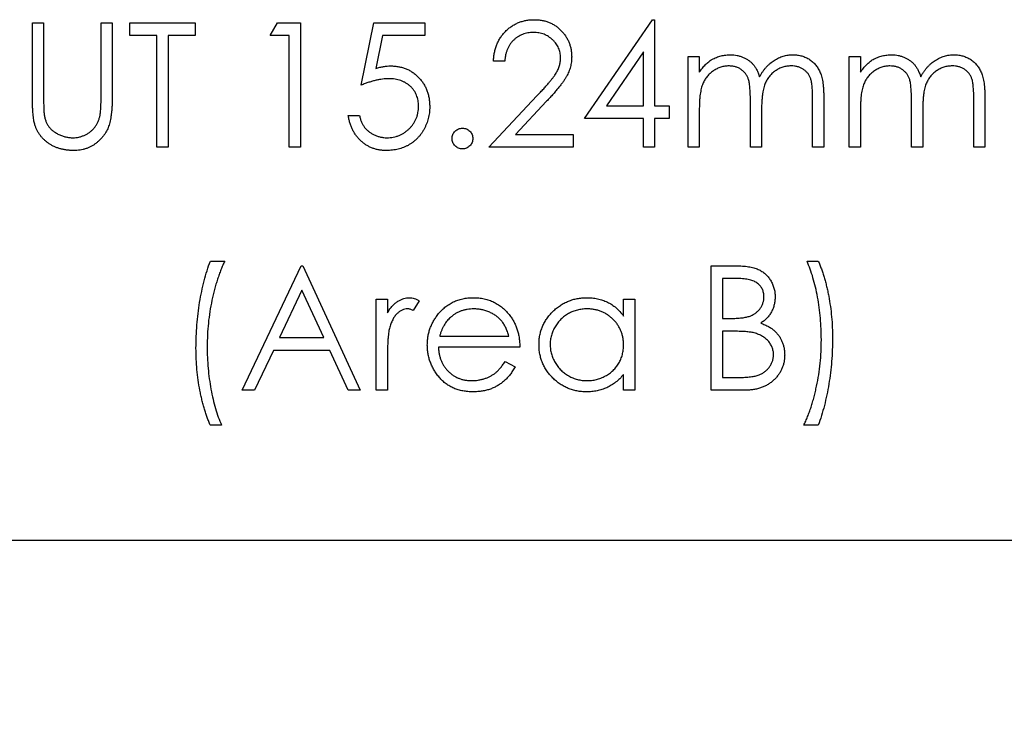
# Model space of a CAD drawing. Header units: millimetres. Extents: x 0 to 1725, y 0 to 1361.
# Tile 23 of 39: x 856 to 884, y 1155 to 1175. Entities that reach past the tile are written whole.
import ezdxf

# ---------------------------------------------------------------- set-up
doc = ezdxf.new("R2010")
doc.units = ezdxf.units.MM
doc.linetypes.add('SLD-Solid', pattern=[0])
doc.layers.add('SLD-0', color=179, linetype='SLD-Solid')
doc.styles.add('SLDTEXTSTYLE0', font='ARIAL.TTF', dxfattribs={"width": 0.948})
doc.dimstyles.new('SLDDIMSTYLE2', dxfattribs={"dimtxt": 7.408333, "dimasz": 2.116667, "dimexe": 0, "dimexo": 0.0625, "dimgap": 1.852083, "dimtad": 0, "dimtih": 1, "dimtoh": 1, "dimrnd": 1e-09, "dimzin": 4, "dimdsep": 46, "dimtxsty": 'SLDTEXTSTYLE0', "dimblk1": 'NONE', "dimblk2": 'NONE', "dimsah": 1, "dimcen": 0.09, "dimsd2": 1, "dimadec": 0, "dimazin": 1, "dimtfac": 1, "dimtdec": 0, "dimtofl": 0, "dimtmove": 0, "dimatfit": 3, "dimldrblk": 'NONE', "dimfxl": 1, "dimfrac": 2, "dimtolj": 1, "dimtzin": 12, "dimarcsym": 0})

# ---------------------------------------------------------------- blocks, each defined once
blk = doc.blocks.new('_D_31')
at = {"layer": 'SLD-0', "color": 7}
for p, q in [((1032.962, 1164.867), (1032.962, 1155.485)), ((1032.962, 1164.867), (1034.608, 1164.867)), ((1071.92, 1164.867), (1070.275, 1164.867)), ((1071.92, 1164.867), (1071.92, 1155.485)), ((646.425, 1160.176), (981.444, 1160.176)), ((1032.962, 1155.485), (1034.608, 1155.485)), ((1071.92, 1155.485), (1070.275, 1155.485))]:
    blk.add_line(p, q, dxfattribs=at)
at = {"layer": 'SLD-0', "color": 7, "char_height": 7.4083, "attachment_point": 1, "style": 'SLDTEXTSTYLE0'}
for s, insert in [('6.500in', (1036.254, 1164.207)), ('165.10mm', (983.032, 1164.207))]:
    blk.add_mtext(s, dxfattribs=dict(at, insert=insert))
blk = doc.blocks.new('_None')

msp = doc.modelspace()

# ---------------------------------------------------------------- linework, layer by layer
at = {"layer": 'SLD-0', "color": 7, "linetype": 'SLD-Solid', "lineweight": 25}
for p, q in [((872.167, 1172.033), (874.078, 1174.815)), ((874.078, 1174.815), (874.142, 1174.815)), ((874.142, 1174.815), (874.142, 1172.392)), ((856.642, 1174.725), (856.956, 1174.725)), ((856.642, 1172.611), (856.642, 1174.725)), ((856.956, 1174.725), (856.956, 1172.628)), ((858.571, 1172.628), (858.571, 1174.725)), ((858.571, 1174.725), (858.885, 1174.725)), ((858.885, 1174.725), (858.885, 1172.611)), ((859.379, 1174.366), (859.379, 1174.725)), ((859.379, 1174.725), (861.219, 1174.725)), ((861.219, 1174.725), (861.219, 1174.366)), ((863.328, 1174.366), (863.533, 1174.725)), ((863.533, 1174.725), (864.18, 1174.725)), ((864.18, 1174.725), (864.18, 1171.225)), ((865.885, 1172.975), (866.244, 1174.725)), ((866.244, 1174.725), (867.68, 1174.725)), ((867.68, 1174.725), (867.68, 1174.366)), ((860.142, 1174.366), (859.379, 1174.366)), ((860.142, 1171.225), (860.142, 1174.366)), ((861.219, 1174.366), (860.456, 1174.366)), ((860.456, 1174.366), (860.456, 1171.225)), ((863.866, 1174.366), (863.328, 1174.366)), ((863.866, 1171.225), (863.866, 1174.366)), ((866.49, 1174.366), (866.301, 1173.446)), ((867.68, 1174.366), (866.49, 1174.366)), ((869.924, 1173.648), (869.61, 1173.648)), ((873.828, 1173.912), (872.784, 1172.392)), ((873.828, 1172.392), (873.828, 1173.912)), ((875.084, 1173.783), (875.398, 1173.783)), ((875.084, 1171.225), (875.084, 1173.783)), ((875.398, 1173.783), (875.398, 1173.338)), ((879.616, 1173.783), (879.93, 1173.783)), ((879.616, 1171.225), (879.616, 1173.783)), ((879.93, 1173.783), (879.93, 1173.338)), ((869.475, 1171.225), (870.832, 1172.674)), ((878.584, 1171.225), (878.584, 1172.612)), ((878.898, 1172.61), (878.898, 1171.225)), ((883.116, 1171.225), (883.116, 1172.612)), ((883.43, 1172.61), (883.43, 1171.225)), ((871.1, 1172.519), (870.225, 1171.584)), ((872.784, 1172.392), (873.828, 1172.392)), ((874.142, 1172.392), (874.546, 1172.392)), ((874.546, 1172.392), (874.546, 1172.033)), ((875.398, 1172.301), (875.398, 1171.225)), ((876.834, 1171.225), (876.834, 1172.526)), ((879.93, 1172.301), (879.93, 1171.225)), ((881.366, 1171.225), (881.366, 1172.526)), ((865.526, 1172.123), (865.84, 1172.123)), ((873.828, 1172.033), (872.167, 1172.033)), ((873.828, 1171.225), (873.828, 1172.033)), ((874.546, 1172.033), (874.142, 1172.033)), ((874.142, 1172.033), (874.142, 1171.225)), ((877.148, 1172.22), (877.148, 1171.225)), ((881.68, 1172.22), (881.68, 1171.225)), ((870.225, 1171.584), (871.853, 1171.584)), ((871.853, 1171.584), (871.853, 1171.225)), ((860.456, 1171.225), (860.142, 1171.225)), ((864.18, 1171.225), (863.866, 1171.225)), ((871.853, 1171.225), (869.475, 1171.225)), ((874.142, 1171.225), (873.828, 1171.225)), ((875.398, 1171.225), (875.084, 1171.225)), ((877.148, 1171.225), (876.834, 1171.225)), ((878.898, 1171.225), (878.584, 1171.225)), ((879.93, 1171.225), (879.616, 1171.225)), ((881.68, 1171.225), (881.366, 1171.225)), ((883.43, 1171.225), (883.116, 1171.225)), ((861.645, 1168.026), (862.049, 1168.026)), ((862.542, 1164.392), (864.203, 1167.892)), ((864.203, 1167.892), (864.248, 1167.892)), ((864.248, 1167.892), (865.863, 1164.392)), ((875.735, 1167.892), (876.418, 1167.892)), ((875.735, 1164.392), (875.735, 1167.892)), ((878.427, 1168.026), (878.741, 1168.026)), ((876.475, 1167.533), (876.049, 1167.533)), ((876.049, 1167.533), (876.049, 1166.411)), ((864.222, 1167.21), (863.588, 1165.873)), ((864.839, 1165.873), (864.222, 1167.21)), ((866.312, 1166.949), (866.626, 1166.949)), ((866.312, 1164.392), (866.312, 1166.949)), ((866.626, 1166.949), (866.626, 1166.573)), ((867.523, 1166.907), (867.351, 1166.635)), ((873.267, 1166.476), (873.267, 1166.949)), ((873.267, 1166.949), (873.581, 1166.949)), ((873.581, 1166.949), (873.581, 1164.392)), ((876.049, 1166.411), (876.26, 1166.411)), ((868.095, 1165.917), (870.036, 1165.917)), ((876.257, 1166.052), (876.049, 1166.052)), ((876.049, 1166.052), (876.049, 1164.751)), ((863.588, 1165.873), (864.839, 1165.873)), ((863.417, 1165.514), (862.885, 1164.392)), ((865.004, 1165.514), (863.417, 1165.514)), ((865.521, 1164.392), (865.004, 1165.514)), ((870.35, 1165.603), (868.062, 1165.603)), ((866.626, 1165.251), (866.626, 1164.392)), ((869.936, 1165.199), (870.215, 1165.053)), ((873.267, 1164.392), (873.267, 1164.834)), ((876.049, 1164.751), (876.496, 1164.751)), ((862.885, 1164.392), (862.542, 1164.392)), ((865.863, 1164.392), (865.521, 1164.392)), ((866.626, 1164.392), (866.312, 1164.392)), ((873.581, 1164.392), (873.267, 1164.392)), ((876.681, 1164.392), (875.735, 1164.392)), ((861.959, 1163.405), (861.645, 1163.405)), ((878.741, 1163.405), (878.337, 1163.405))]:
    msp.add_line(p, q, dxfattribs=at)
for points, knots in [([(869.61, 1173.648), (869.612, 1173.69), (869.616, 1173.772), (869.635, 1173.891), (869.662, 1174.005), (869.7, 1174.113), (869.747, 1174.216), (869.804, 1174.313), (869.871, 1174.404), (869.947, 1174.488), (870.03, 1174.565), (870.119, 1174.632), (870.213, 1174.688), (870.311, 1174.735), (870.415, 1174.77), (870.522, 1174.796), (870.635, 1174.812), (870.712, 1174.814), (870.751, 1174.815)], [0, 0, 0, 0, 0.0687908, 0.1351033, 0.1989787, 0.2619043, 0.323495, 0.3851954, 0.4469692, 0.5097648, 0.5722506, 0.6334052, 0.6932512, 0.7525832, 0.8125793, 0.8732751, 0.9355499, 1, 1, 1, 1]), ([(870.751, 1174.815), (870.79, 1174.814), (870.865, 1174.812), (870.975, 1174.797), (871.08, 1174.773), (871.179, 1174.74), (871.272, 1174.695), (871.359, 1174.641), (871.442, 1174.579), (871.517, 1174.506), (871.585, 1174.428), (871.645, 1174.344), (871.695, 1174.258), (871.737, 1174.168), (871.768, 1174.074), (871.792, 1173.978), (871.805, 1173.877), (871.807, 1173.809), (871.808, 1173.774)], [0, 0, 0, 0, 0.0694755, 0.1365168, 0.2007888, 0.2638297, 0.325735, 0.3872907, 0.4495092, 0.5129678, 0.5762752, 0.6375801, 0.6979026, 0.7571721, 0.8165985, 0.8766532, 0.9372896, 1, 1, 1, 1]), ([(870.735, 1174.456), (870.708, 1174.455), (870.654, 1174.454), (870.575, 1174.444), (870.5, 1174.427), (870.428, 1174.404), (870.359, 1174.374), (870.294, 1174.338), (870.233, 1174.294), (870.176, 1174.244), (870.123, 1174.189), (870.077, 1174.127), (870.036, 1174.06), (870.001, 1173.989), (869.972, 1173.911), (869.95, 1173.828), (869.933, 1173.74), (869.927, 1173.679), (869.924, 1173.648)], [0, 0, 0, 0, 0.064439, 0.126547, 0.186887, 0.245878, 0.304041, 0.362191, 0.420976, 0.48066, 0.5406, 0.600689, 0.661936, 0.724443, 0.789038, 0.856314, 0.926352, 1, 1, 1, 1]), ([(871.494, 1173.746), (871.494, 1173.77), (871.492, 1173.817), (871.481, 1173.886), (871.465, 1173.953), (871.441, 1174.017), (871.409, 1174.079), (871.371, 1174.137), (871.326, 1174.194), (871.275, 1174.247), (871.218, 1174.296), (871.159, 1174.339), (871.096, 1174.375), (871.03, 1174.404), (870.96, 1174.428), (870.888, 1174.444), (870.813, 1174.454), (870.761, 1174.455), (870.735, 1174.456)], [0, 0, 0, 0, 0.061965, 0.122122, 0.180988, 0.239933, 0.299906, 0.359989, 0.421776, 0.486576, 0.551535, 0.615018, 0.677259, 0.73973, 0.80305, 0.866495, 0.931973, 1, 1, 1, 1]), ([(870.832, 1172.674), (870.866, 1172.708), (870.929, 1172.774), (871.019, 1172.871), (871.099, 1172.961), (871.171, 1173.043), (871.233, 1173.12), (871.288, 1173.188), (871.332, 1173.251), (871.38, 1173.324), (871.426, 1173.413), (871.466, 1173.521), (871.49, 1173.633), (871.493, 1173.708), (871.494, 1173.746)], [0, 0, 0, 0, 0.110803, 0.212829, 0.306101, 0.390647, 0.466924, 0.534481, 0.593587, 0.644557, 0.7362, 0.825024, 0.911986, 1, 1, 1, 1]), ([(871.808, 1173.774), (871.807, 1173.726), (871.803, 1173.629), (871.775, 1173.487), (871.73, 1173.349), (871.676, 1173.239), (871.621, 1173.149), (871.572, 1173.076), (871.515, 1172.997), (871.448, 1172.912), (871.374, 1172.822), (871.291, 1172.725), (871.198, 1172.624), (871.134, 1172.555), (871.1, 1172.519)], [0, 0, 0, 0, 0.098702, 0.195672, 0.292422, 0.391343, 0.444462, 0.504229, 0.570352, 0.642546, 0.722288, 0.807921, 0.90047, 1, 1, 1, 1]), ([(875.398, 1173.338), (875.426, 1173.377), (875.481, 1173.452), (875.57, 1173.55), (875.658, 1173.633), (875.722, 1173.677), (875.753, 1173.698)], [0, 0, 0, 0, 0.283595, 0.543395, 0.780646, 1, 1, 1, 1]), ([(875.753, 1173.698), (875.795, 1173.718), (875.878, 1173.758), (876.009, 1173.798), (876.144, 1173.823), (876.234, 1173.826), (876.28, 1173.828)], [0, 0, 0, 0, 0.253734, 0.503035, 0.750014, 1, 1, 1, 1]), ([(876.28, 1173.828), (876.311, 1173.827), (876.372, 1173.825), (876.463, 1173.811), (876.551, 1173.788), (876.635, 1173.755), (876.715, 1173.716), (876.788, 1173.67), (876.854, 1173.618), (876.912, 1173.559), (876.964, 1173.489), (877.012, 1173.409), (877.057, 1173.314), (877.081, 1173.246), (877.094, 1173.21)], [0, 0, 0, 0, 0.084152, 0.166532, 0.248836, 0.331246, 0.412957, 0.490494, 0.566156, 0.639987, 0.716765, 0.802144, 0.895833, 1, 1, 1, 1]), ([(877.094, 1173.21), (877.108, 1173.235), (877.135, 1173.283), (877.18, 1173.352), (877.228, 1173.417), (877.278, 1173.477), (877.33, 1173.532), (877.385, 1173.583), (877.443, 1173.629), (877.522, 1173.684), (877.626, 1173.741), (877.757, 1173.791), (877.893, 1173.822), (877.986, 1173.826), (878.032, 1173.828)], [0, 0, 0, 0, 0.071766, 0.141226, 0.209116, 0.27484, 0.339483, 0.402476, 0.464942, 0.526833, 0.647415, 0.765562, 0.881615, 1, 1, 1, 1]), ([(878.032, 1173.828), (878.075, 1173.826), (878.159, 1173.823), (878.281, 1173.798), (878.395, 1173.755), (878.501, 1173.697), (878.596, 1173.624), (878.679, 1173.537), (878.748, 1173.436), (878.794, 1173.342), (878.825, 1173.259), (878.844, 1173.188), (878.861, 1173.11), (878.875, 1173.024), (878.885, 1172.931), (878.892, 1172.831), (878.898, 1172.723), (878.898, 1172.649), (878.898, 1172.61)], [0, 0, 0, 0, 0.0756043, 0.147965, 0.218797, 0.2894704, 0.3597242, 0.4297077, 0.5004965, 0.574429, 0.6139473, 0.6571553, 0.7039728, 0.754939, 0.8097066, 0.868833, 0.9323855, 1, 1, 1, 1]), ([(879.93, 1173.338), (879.958, 1173.377), (880.013, 1173.452), (880.102, 1173.55), (880.19, 1173.633), (880.254, 1173.677), (880.285, 1173.698)], [0, 0, 0, 0, 0.283595, 0.543395, 0.780646, 1, 1, 1, 1]), ([(880.285, 1173.698), (880.327, 1173.718), (880.41, 1173.758), (880.541, 1173.798), (880.676, 1173.823), (880.767, 1173.826), (880.812, 1173.828)], [0, 0, 0, 0, 0.253734, 0.503035, 0.750014, 1, 1, 1, 1]), ([(880.812, 1173.828), (880.843, 1173.827), (880.904, 1173.825), (880.995, 1173.811), (881.083, 1173.788), (881.167, 1173.755), (881.247, 1173.716), (881.32, 1173.67), (881.386, 1173.618), (881.444, 1173.559), (881.496, 1173.489), (881.544, 1173.409), (881.589, 1173.314), (881.613, 1173.246), (881.626, 1173.21)], [0, 0, 0, 0, 0.084152, 0.166532, 0.248836, 0.331246, 0.412957, 0.490494, 0.566156, 0.639987, 0.716765, 0.802144, 0.895833, 1, 1, 1, 1]), ([(881.626, 1173.21), (881.64, 1173.235), (881.667, 1173.283), (881.712, 1173.352), (881.76, 1173.417), (881.81, 1173.477), (881.862, 1173.532), (881.917, 1173.583), (881.975, 1173.629), (882.054, 1173.684), (882.158, 1173.741), (882.289, 1173.791), (882.425, 1173.822), (882.518, 1173.826), (882.564, 1173.828)], [0, 0, 0, 0, 0.071766, 0.141226, 0.209116, 0.27484, 0.339483, 0.402476, 0.464942, 0.526833, 0.647415, 0.765562, 0.881615, 1, 1, 1, 1]), ([(882.564, 1173.828), (882.607, 1173.826), (882.691, 1173.823), (882.813, 1173.798), (882.927, 1173.755), (883.033, 1173.697), (883.128, 1173.624), (883.211, 1173.537), (883.28, 1173.436), (883.326, 1173.342), (883.357, 1173.259), (883.376, 1173.188), (883.393, 1173.11), (883.407, 1173.024), (883.417, 1172.931), (883.425, 1172.831), (883.43, 1172.723), (883.43, 1172.649), (883.43, 1172.61)], [0, 0, 0, 0, 0.0756043, 0.147965, 0.218797, 0.2894704, 0.3597242, 0.4297077, 0.5004965, 0.574429, 0.6139473, 0.6571553, 0.7039728, 0.754939, 0.8097066, 0.868833, 0.9323855, 1, 1, 1, 1]), ([(866.301, 1173.446), (866.338, 1173.456), (866.41, 1173.476), (866.516, 1173.498), (866.617, 1173.511), (866.682, 1173.513), (866.713, 1173.514)], [0, 0, 0, 0, 0.275068, 0.532901, 0.773973, 1, 1, 1, 1]), ([(866.713, 1173.514), (866.752, 1173.513), (866.829, 1173.511), (866.942, 1173.495), (867.049, 1173.47), (867.151, 1173.435), (867.248, 1173.39), (867.339, 1173.334), (867.425, 1173.268), (867.505, 1173.193), (867.577, 1173.11), (867.641, 1173.021), (867.695, 1172.926), (867.739, 1172.825), (867.774, 1172.72), (867.797, 1172.607), (867.812, 1172.49), (867.814, 1172.41), (867.815, 1172.369)], [0, 0, 0, 0, 0.065808, 0.129394, 0.190894, 0.251281, 0.310815, 0.370371, 0.430768, 0.492881, 0.555104, 0.616067, 0.677256, 0.73826, 0.800762, 0.864778, 0.931045, 1, 1, 1, 1]), ([(876.225, 1173.514), (876.187, 1173.512), (876.112, 1173.509), (876, 1173.481), (875.893, 1173.438), (875.791, 1173.379), (875.697, 1173.305), (875.615, 1173.218), (875.546, 1173.119), (875.501, 1173.027), (875.471, 1172.945), (875.452, 1172.876), (875.435, 1172.799), (875.422, 1172.714), (875.41, 1172.622), (875.404, 1172.522), (875.399, 1172.414), (875.398, 1172.34), (875.398, 1172.301)], [0, 0, 0, 0, 0.068677, 0.136871, 0.206114, 0.277538, 0.349772, 0.421251, 0.492911, 0.567027, 0.606614, 0.649704, 0.697303, 0.749086, 0.804881, 0.865485, 0.930237, 1, 1, 1, 1]), ([(876.834, 1172.526), (876.834, 1172.562), (876.834, 1172.633), (876.831, 1172.734), (876.826, 1172.826), (876.82, 1172.909), (876.812, 1172.982), (876.802, 1173.047), (876.791, 1173.102), (876.772, 1173.163), (876.743, 1173.229), (876.697, 1173.301), (876.639, 1173.363), (876.572, 1173.416), (876.496, 1173.46), (876.412, 1173.492), (876.321, 1173.51), (876.258, 1173.512), (876.225, 1173.514)], [0, 0, 0, 0, 0.08253, 0.158779, 0.227738, 0.289946, 0.345499, 0.393896, 0.436374, 0.472122, 0.536384, 0.599078, 0.661948, 0.726311, 0.791771, 0.858647, 0.927305, 1, 1, 1, 1]), ([(877.978, 1173.514), (877.938, 1173.512), (877.86, 1173.509), (877.745, 1173.481), (877.635, 1173.438), (877.533, 1173.375), (877.439, 1173.3), (877.358, 1173.211), (877.291, 1173.111), (877.246, 1173.018), (877.217, 1172.934), (877.198, 1172.861), (877.184, 1172.778), (877.17, 1172.685), (877.161, 1172.583), (877.153, 1172.471), (877.149, 1172.349), (877.148, 1172.264), (877.148, 1172.22)], [0, 0, 0, 0, 0.068158, 0.134707, 0.201865, 0.270788, 0.340024, 0.408083, 0.476813, 0.547346, 0.58564, 0.628865, 0.677153, 0.730803, 0.789807, 0.854325, 0.924365, 1, 1, 1, 1]), ([(878.584, 1172.612), (878.584, 1172.645), (878.584, 1172.707), (878.581, 1172.798), (878.576, 1172.88), (878.57, 1172.954), (878.562, 1173.02), (878.551, 1173.079), (878.54, 1173.129), (878.521, 1173.185), (878.491, 1173.247), (878.446, 1173.314), (878.388, 1173.372), (878.322, 1173.422), (878.246, 1173.463), (878.163, 1173.493), (878.073, 1173.511), (878.01, 1173.513), (877.978, 1173.514)], [0, 0, 0, 0, 0.078343, 0.150563, 0.216151, 0.27568, 0.328707, 0.375904, 0.417302, 0.452693, 0.517265, 0.581217, 0.645322, 0.712024, 0.78013, 0.850218, 0.922649, 1, 1, 1, 1]), ([(880.758, 1173.514), (880.72, 1173.512), (880.644, 1173.509), (880.532, 1173.481), (880.425, 1173.438), (880.323, 1173.379), (880.229, 1173.305), (880.147, 1173.218), (880.078, 1173.119), (880.033, 1173.027), (880.003, 1172.945), (879.984, 1172.876), (879.967, 1172.799), (879.954, 1172.714), (879.942, 1172.622), (879.936, 1172.522), (879.931, 1172.414), (879.93, 1172.34), (879.93, 1172.301)], [0, 0, 0, 0, 0.068677, 0.136871, 0.206114, 0.277538, 0.349772, 0.421251, 0.492911, 0.567027, 0.606614, 0.649704, 0.697303, 0.749086, 0.804881, 0.865485, 0.930237, 1, 1, 1, 1]), ([(881.366, 1172.526), (881.366, 1172.562), (881.366, 1172.633), (881.363, 1172.734), (881.358, 1172.826), (881.352, 1172.909), (881.344, 1172.982), (881.334, 1173.047), (881.323, 1173.102), (881.304, 1173.163), (881.275, 1173.229), (881.229, 1173.301), (881.172, 1173.363), (881.104, 1173.416), (881.028, 1173.46), (880.944, 1173.492), (880.853, 1173.51), (880.79, 1173.512), (880.758, 1173.514)], [0, 0, 0, 0, 0.08253, 0.158779, 0.227738, 0.289946, 0.345499, 0.393896, 0.436374, 0.472122, 0.536384, 0.599078, 0.661948, 0.726311, 0.791771, 0.858647, 0.927305, 1, 1, 1, 1]), ([(882.51, 1173.514), (882.47, 1173.512), (882.392, 1173.509), (882.277, 1173.481), (882.167, 1173.438), (882.065, 1173.375), (881.971, 1173.3), (881.89, 1173.211), (881.823, 1173.111), (881.778, 1173.018), (881.749, 1172.934), (881.73, 1172.861), (881.716, 1172.778), (881.702, 1172.685), (881.693, 1172.583), (881.685, 1172.471), (881.681, 1172.349), (881.68, 1172.264), (881.68, 1172.22)], [0, 0, 0, 0, 0.068158, 0.134707, 0.201865, 0.270788, 0.340024, 0.408083, 0.476813, 0.547346, 0.58564, 0.628865, 0.677153, 0.730803, 0.789807, 0.854325, 0.924365, 1, 1, 1, 1]), ([(883.116, 1172.612), (883.116, 1172.645), (883.116, 1172.707), (883.113, 1172.798), (883.108, 1172.88), (883.102, 1172.954), (883.094, 1173.02), (883.083, 1173.079), (883.072, 1173.129), (883.053, 1173.185), (883.023, 1173.247), (882.978, 1173.314), (882.92, 1173.372), (882.854, 1173.422), (882.778, 1173.463), (882.695, 1173.493), (882.605, 1173.511), (882.542, 1173.513), (882.51, 1173.514)], [0, 0, 0, 0, 0.078343, 0.150563, 0.216151, 0.27568, 0.328707, 0.375904, 0.417302, 0.452693, 0.517265, 0.581217, 0.645322, 0.712024, 0.78013, 0.850218, 0.922649, 1, 1, 1, 1]), ([(866.657, 1173.155), (866.629, 1173.154), (866.573, 1173.153), (866.488, 1173.144), (866.397, 1173.13), (866.303, 1173.11), (866.204, 1173.084), (866.102, 1173.054), (865.995, 1173.017), (865.922, 1172.989), (865.885, 1172.975)], [0, 0, 0, 0, 0.102203, 0.211023, 0.3251, 0.446502, 0.573788, 0.708901, 0.850358, 1, 1, 1, 1]), ([(867.501, 1172.382), (867.5, 1172.41), (867.499, 1172.465), (867.488, 1172.545), (867.47, 1172.621), (867.445, 1172.694), (867.412, 1172.762), (867.373, 1172.826), (867.325, 1172.886), (867.271, 1172.941), (867.212, 1172.992), (867.147, 1173.035), (867.076, 1173.072), (867.002, 1173.103), (866.922, 1173.126), (866.838, 1173.143), (866.749, 1173.152), (866.688, 1173.154), (866.657, 1173.155)], [0, 0, 0, 0, 0.065351, 0.127916, 0.18836, 0.247216, 0.30563, 0.36377, 0.422661, 0.482687, 0.5433, 0.604118, 0.664965, 0.727413, 0.791468, 0.858055, 0.927037, 1, 1, 1, 1]), ([(856.704, 1171.874), (856.699, 1171.892), (856.688, 1171.933), (856.676, 1172), (856.666, 1172.077), (856.656, 1172.164), (856.65, 1172.261), (856.646, 1172.369), (856.642, 1172.486), (856.642, 1172.568), (856.642, 1172.611)], [0, 0, 0, 0, 0.07813, 0.169465, 0.274335, 0.39211, 0.523687, 0.668365, 0.827132, 1, 1, 1, 1]), ([(856.956, 1172.628), (856.956, 1172.598), (856.956, 1172.542), (856.956, 1172.462), (856.958, 1172.391), (856.959, 1172.328), (856.961, 1172.274), (856.963, 1172.229), (856.966, 1172.193), (856.969, 1172.172), (856.97, 1172.162)], [0, 0, 0, 0, 0.191079, 0.362605, 0.516099, 0.650038, 0.765977, 0.862374, 0.940842, 1, 1, 1, 1]), ([(858.885, 1172.611), (858.885, 1172.573), (858.885, 1172.499), (858.88, 1172.39), (858.873, 1172.286), (858.864, 1172.189), (858.851, 1172.097), (858.837, 1172.01), (858.818, 1171.929), (858.797, 1171.853), (858.773, 1171.781), (858.742, 1171.713), (858.706, 1171.646), (858.664, 1171.581), (858.617, 1171.519), (858.563, 1171.46), (858.505, 1171.403), (858.442, 1171.348), (858.374, 1171.298), (858.302, 1171.255), (858.227, 1171.218), (858.148, 1171.187), (858.065, 1171.164), (857.979, 1171.147), (857.89, 1171.137), (857.829, 1171.136), (857.798, 1171.135)], [0, 0, 0, 0, 0.054858, 0.107059, 0.156978, 0.203992, 0.248492, 0.290483, 0.330489, 0.367886, 0.403858, 0.440009, 0.476295, 0.512792, 0.550485, 0.588381, 0.627645, 0.667979, 0.708433, 0.748602, 0.789088, 0.829461, 0.870371, 0.912214, 0.955547, 1, 1, 1, 1]), ([(858.535, 1172.085), (858.538, 1172.097), (858.545, 1172.125), (858.551, 1172.171), (858.558, 1172.226), (858.562, 1172.29), (858.567, 1172.362), (858.569, 1172.443), (858.571, 1172.533), (858.571, 1172.595), (858.571, 1172.628)], [0, 0, 0, 0, 0.069835, 0.155621, 0.257802, 0.373811, 0.506402, 0.655564, 0.820079, 1, 1, 1, 1]), ([(867.815, 1172.369), (867.814, 1172.34), (867.813, 1172.283), (867.806, 1172.199), (867.793, 1172.117), (867.776, 1172.036), (867.753, 1171.958), (867.726, 1171.881), (867.693, 1171.806), (867.656, 1171.733), (867.615, 1171.662), (867.569, 1171.597), (867.521, 1171.535), (867.469, 1171.477), (867.412, 1171.424), (867.353, 1171.375), (867.29, 1171.329), (867.223, 1171.289), (867.154, 1171.252), (867.082, 1171.222), (867.007, 1171.195), (866.93, 1171.173), (866.85, 1171.156), (866.767, 1171.144), (866.681, 1171.136), (866.623, 1171.136), (866.594, 1171.135)], [0, 0, 0, 0, 0.044014, 0.087434, 0.130118, 0.172554, 0.214555, 0.256298, 0.298438, 0.340849, 0.382715, 0.423924, 0.464246, 0.504074, 0.543862, 0.583567, 0.623094, 0.663229, 0.703551, 0.743938, 0.784541, 0.82575, 0.867757, 0.910745, 0.954914, 1, 1, 1, 1]), ([(866.612, 1171.494), (866.642, 1171.495), (866.701, 1171.497), (866.788, 1171.509), (866.872, 1171.528), (866.952, 1171.557), (867.03, 1171.592), (867.103, 1171.637), (867.174, 1171.688), (867.24, 1171.747), (867.301, 1171.812), (867.355, 1171.881), (867.399, 1171.956), (867.437, 1172.033), (867.466, 1172.115), (867.486, 1172.2), (867.498, 1172.29), (867.5, 1172.351), (867.501, 1172.382)], [0, 0, 0, 0, 0.064207, 0.126425, 0.18768, 0.248216, 0.308305, 0.369661, 0.431699, 0.495947, 0.559758, 0.622295, 0.683911, 0.745092, 0.80674, 0.869087, 0.93329, 1, 1, 1, 1]), ([(856.97, 1172.162), (856.975, 1172.13), (856.985, 1172.066), (857.011, 1171.975), (857.047, 1171.893), (857.089, 1171.817), (857.145, 1171.75), (857.212, 1171.689), (857.293, 1171.635), (857.383, 1171.585), (857.481, 1171.546), (857.58, 1171.516), (857.68, 1171.497), (857.747, 1171.495), (857.78, 1171.494)], [0, 0, 0, 0, 0.086315, 0.167766, 0.244433, 0.318135, 0.391884, 0.470068, 0.553904, 0.644339, 0.736875, 0.826168, 0.913679, 1, 1, 1, 1]), ([(857.78, 1171.494), (857.809, 1171.495), (857.866, 1171.498), (857.95, 1171.511), (858.033, 1171.535), (858.113, 1171.566), (858.189, 1171.606), (858.26, 1171.653), (858.323, 1171.709), (858.38, 1171.77), (858.43, 1171.839), (858.473, 1171.914), (858.509, 1171.997), (858.526, 1172.055), (858.535, 1172.085)], [0, 0, 0, 0, 0.082891, 0.165303, 0.247762, 0.331528, 0.41528, 0.496366, 0.577151, 0.657783, 0.739322, 0.823793, 0.909476, 1, 1, 1, 1]), ([(866.594, 1171.135), (866.559, 1171.136), (866.491, 1171.137), (866.39, 1171.152), (866.293, 1171.172), (866.201, 1171.203), (866.113, 1171.241), (866.03, 1171.289), (865.949, 1171.344), (865.874, 1171.409), (865.805, 1171.48), (865.743, 1171.557), (865.688, 1171.639), (865.641, 1171.726), (865.6, 1171.818), (865.568, 1171.915), (865.543, 1172.017), (865.532, 1172.087), (865.526, 1172.123)], [0, 0, 0, 0, 0.065421, 0.128708, 0.190236, 0.250724, 0.310637, 0.370766, 0.431615, 0.493523, 0.555883, 0.617342, 0.678668, 0.740711, 0.802985, 0.866803, 0.932347, 1, 1, 1, 1]), ([(865.84, 1172.123), (865.848, 1172.089), (865.863, 1172.025), (865.896, 1171.935), (865.936, 1171.855), (865.983, 1171.783), (866.039, 1171.721), (866.104, 1171.665), (866.176, 1171.615), (866.257, 1171.573), (866.342, 1171.537), (866.43, 1171.514), (866.521, 1171.497), (866.582, 1171.495), (866.612, 1171.494)], [0, 0, 0, 0, 0.094687, 0.181994, 0.264377, 0.34218, 0.418618, 0.496509, 0.577369, 0.661511, 0.746733, 0.831258, 0.915206, 1, 1, 1, 1]), ([(857.798, 1171.135), (857.764, 1171.136), (857.698, 1171.138), (857.601, 1171.146), (857.508, 1171.163), (857.417, 1171.184), (857.331, 1171.213), (857.248, 1171.248), (857.17, 1171.289), (857.095, 1171.336), (857.025, 1171.388), (856.961, 1171.446), (856.902, 1171.507), (856.851, 1171.572), (856.805, 1171.641), (856.765, 1171.715), (856.731, 1171.792), (856.713, 1171.846), (856.704, 1171.874)], [0, 0, 0, 0, 0.071175, 0.139644, 0.206317, 0.271373, 0.335418, 0.398076, 0.460608, 0.52297, 0.584716, 0.644895, 0.704291, 0.762998, 0.821087, 0.880104, 0.939388, 1, 1, 1, 1]), ([(868.443, 1171.472), (868.444, 1171.492), (868.446, 1171.53), (868.463, 1171.585), (868.49, 1171.636), (868.527, 1171.68), (868.572, 1171.717), (868.622, 1171.744), (868.677, 1171.76), (868.715, 1171.762), (868.735, 1171.764)], [0, 0, 0, 0, 0.129097, 0.252046, 0.373905, 0.501038, 0.628171, 0.751376, 0.872426, 1, 1, 1, 1]), ([(868.735, 1171.764), (868.754, 1171.762), (868.792, 1171.76), (868.848, 1171.745), (868.898, 1171.717), (868.942, 1171.68), (868.979, 1171.635), (869.008, 1171.586), (869.023, 1171.53), (869.025, 1171.492), (869.026, 1171.472)], [0, 0, 0, 0, 0.1275189, 0.2499859, 0.3717924, 0.4988704, 0.6259484, 0.7484917, 0.8709588, 1, 1, 1, 1]), ([(868.735, 1171.18), (868.715, 1171.181), (868.677, 1171.183), (868.622, 1171.2), (868.572, 1171.227), (868.527, 1171.265), (868.491, 1171.31), (868.463, 1171.36), (868.446, 1171.415), (868.444, 1171.453), (868.443, 1171.472)], [0, 0, 0, 0, 0.1277566, 0.2494144, 0.3727965, 0.5001113, 0.6286099, 0.7506434, 0.8737684, 1, 1, 1, 1]), ([(869.026, 1171.472), (869.025, 1171.453), (869.023, 1171.415), (869.008, 1171.359), (868.979, 1171.31), (868.942, 1171.264), (868.898, 1171.228), (868.848, 1171.2), (868.793, 1171.183), (868.754, 1171.181), (868.735, 1171.18)], [0, 0, 0, 0, 0.126178, 0.248821, 0.37154, 0.499984, 0.627244, 0.749226, 0.872298, 1, 1, 1, 1]), ([(861.241, 1165.574), (861.242, 1165.683), (861.245, 1165.902), (861.265, 1166.227), (861.297, 1166.547), (861.342, 1166.862), (861.399, 1167.169), (861.468, 1167.466), (861.549, 1167.751), (861.613, 1167.936), (861.645, 1168.026)], [0, 0, 0, 0, 0.131664, 0.262136, 0.390776, 0.518632, 0.643982, 0.765918, 0.884434, 1, 1, 1, 1]), ([(862.049, 1168.026), (862.03, 1167.986), (861.993, 1167.905), (861.941, 1167.779), (861.892, 1167.648), (861.847, 1167.512), (861.802, 1167.372), (861.762, 1167.226), (861.724, 1167.076), (861.677, 1166.868), (861.628, 1166.603), (861.586, 1166.279), (861.56, 1165.951), (861.557, 1165.73), (861.555, 1165.619)], [0, 0, 0, 0, 0.053473, 0.108577, 0.164847, 0.222508, 0.282149, 0.343289, 0.405779, 0.470211, 0.600937, 0.732284, 0.865466, 1, 1, 1, 1]), ([(876.418, 1167.892), (876.451, 1167.892), (876.516, 1167.891), (876.61, 1167.886), (876.698, 1167.879), (876.781, 1167.867), (876.857, 1167.854), (876.927, 1167.837), (876.992, 1167.817), (877.069, 1167.785), (877.157, 1167.738), (877.252, 1167.668), (877.334, 1167.582), (877.404, 1167.486), (877.46, 1167.38), (877.5, 1167.266), (877.526, 1167.147), (877.528, 1167.066), (877.53, 1167.024)], [0, 0, 0, 0, 0.0625941, 0.1213229, 0.1766801, 0.2283651, 0.2768684, 0.3218791, 0.3640986, 0.4033557, 0.4779679, 0.5505355, 0.6235845, 0.6981749, 0.7733537, 0.8472811, 0.9228183, 1, 1, 1, 1]), ([(878.831, 1165.812), (878.829, 1165.915), (878.826, 1166.119), (878.807, 1166.422), (878.772, 1166.719), (878.726, 1167.009), (878.667, 1167.287), (878.599, 1167.55), (878.52, 1167.796), (878.458, 1167.951), (878.427, 1168.026)], [0, 0, 0, 0, 0.136244, 0.269948, 0.402078, 0.532211, 0.658436, 0.778422, 0.891982, 1, 1, 1, 1]), ([(878.741, 1168.026), (878.757, 1167.991), (878.788, 1167.919), (878.831, 1167.806), (878.871, 1167.69), (878.91, 1167.569), (878.945, 1167.443), (878.978, 1167.312), (879.009, 1167.177), (879.046, 1166.989), (879.087, 1166.75), (879.12, 1166.456), (879.141, 1166.157), (879.144, 1165.956), (879.145, 1165.854)], [0, 0, 0, 0, 0.052404, 0.106089, 0.161818, 0.218744, 0.277721, 0.338198, 0.4006, 0.464897, 0.59591, 0.728233, 0.86315, 1, 1, 1, 1]), ([(877.215, 1167.018), (877.215, 1167.038), (877.214, 1167.076), (877.205, 1167.131), (877.191, 1167.183), (877.173, 1167.233), (877.147, 1167.279), (877.116, 1167.322), (877.08, 1167.36), (877.038, 1167.397), (876.99, 1167.429), (876.936, 1167.457), (876.875, 1167.48), (876.807, 1167.5), (876.733, 1167.514), (876.653, 1167.526), (876.566, 1167.532), (876.506, 1167.532), (876.475, 1167.533)], [0, 0, 0, 0, 0.057003, 0.111818, 0.164402, 0.21587, 0.266841, 0.317479, 0.369902, 0.4234, 0.479718, 0.539241, 0.602431, 0.67103, 0.744485, 0.823454, 0.90874, 1, 1, 1, 1]), ([(866.626, 1166.573), (866.649, 1166.608), (866.693, 1166.675), (866.767, 1166.764), (866.842, 1166.837), (866.92, 1166.896), (867.001, 1166.939), (867.082, 1166.972), (867.165, 1166.99), (867.222, 1166.993), (867.25, 1166.994)], [0, 0, 0, 0, 0.160059, 0.306112, 0.438367, 0.560541, 0.675317, 0.786114, 0.892842, 1, 1, 1, 1]), ([(867.25, 1166.994), (867.272, 1166.993), (867.316, 1166.991), (867.384, 1166.973), (867.454, 1166.946), (867.5, 1166.92), (867.523, 1166.907)], [0, 0, 0, 0, 0.225278, 0.463523, 0.720324, 1, 1, 1, 1]), ([(868.042, 1166.518), (868.074, 1166.555), (868.136, 1166.63), (868.242, 1166.728), (868.356, 1166.81), (868.478, 1166.878), (868.608, 1166.93), (868.745, 1166.968), (868.891, 1166.99), (868.991, 1166.993), (869.042, 1166.994)], [0, 0, 0, 0, 0.128835, 0.253589, 0.374643, 0.49534, 0.616325, 0.739759, 0.866842, 1, 1, 1, 1]), ([(869.042, 1166.994), (869.094, 1166.993), (869.197, 1166.99), (869.347, 1166.966), (869.489, 1166.927), (869.623, 1166.871), (869.749, 1166.8), (869.865, 1166.712), (869.975, 1166.61), (870.039, 1166.531), (870.072, 1166.491)], [0, 0, 0, 0, 0.13204, 0.259033, 0.38188, 0.502258, 0.622752, 0.744743, 0.870109, 1, 1, 1, 1]), ([(870.889, 1165.678), (870.89, 1165.722), (870.892, 1165.81), (870.911, 1165.939), (870.942, 1166.064), (870.985, 1166.183), (871.041, 1166.297), (871.109, 1166.407), (871.189, 1166.512), (871.281, 1166.609), (871.381, 1166.7), (871.488, 1166.778), (871.599, 1166.846), (871.717, 1166.899), (871.838, 1166.943), (871.965, 1166.973), (872.097, 1166.99), (872.187, 1166.993), (872.232, 1166.994)], [0, 0, 0, 0, 0.063775, 0.126079, 0.186904, 0.247574, 0.308003, 0.369132, 0.432033, 0.496791, 0.561611, 0.624914, 0.686726, 0.748079, 0.809582, 0.871631, 0.934886, 1, 1, 1, 1]), ([(872.232, 1166.994), (872.284, 1166.993), (872.386, 1166.99), (872.536, 1166.967), (872.678, 1166.927), (872.812, 1166.873), (872.94, 1166.801), (873.058, 1166.711), (873.169, 1166.602), (873.234, 1166.519), (873.267, 1166.476)], [0, 0, 0, 0, 0.129862, 0.254654, 0.376015, 0.495255, 0.614798, 0.738106, 0.865196, 1, 1, 1, 1]), ([(876.26, 1166.411), (876.291, 1166.411), (876.35, 1166.412), (876.437, 1166.414), (876.517, 1166.421), (876.591, 1166.427), (876.658, 1166.437), (876.719, 1166.449), (876.774, 1166.461), (876.837, 1166.483), (876.909, 1166.515), (876.986, 1166.564), (877.054, 1166.623), (877.111, 1166.691), (877.158, 1166.766), (877.19, 1166.847), (877.212, 1166.931), (877.214, 1166.989), (877.215, 1167.018)], [0, 0, 0, 0, 0.072301, 0.1397, 0.202289, 0.2606, 0.31319, 0.361739, 0.405706, 0.44554, 0.518832, 0.589778, 0.658867, 0.72843, 0.797283, 0.864815, 0.931364, 1, 1, 1, 1]), ([(877.53, 1167.024), (877.528, 1166.986), (877.526, 1166.91), (877.506, 1166.799), (877.474, 1166.693), (877.429, 1166.593), (877.371, 1166.501), (877.302, 1166.416), (877.219, 1166.342), (877.157, 1166.301), (877.125, 1166.28)], [0, 0, 0, 0, 0.1305691, 0.2565806, 0.3805516, 0.5036229, 0.6257393, 0.7475486, 0.8717661, 1, 1, 1, 1]), ([(867.19, 1166.68), (867.165, 1166.679), (867.114, 1166.675), (867.038, 1166.648), (866.965, 1166.605), (866.907, 1166.556), (866.862, 1166.51), (866.829, 1166.469), (866.8, 1166.424), (866.772, 1166.374), (866.746, 1166.319), (866.722, 1166.26), (866.7, 1166.196), (866.688, 1166.152), (866.682, 1166.129)], [0, 0, 0, 0, 0.093807, 0.191338, 0.295191, 0.410312, 0.47193, 0.536425, 0.603119, 0.674118, 0.749332, 0.828283, 0.91204, 1, 1, 1, 1]), ([(867.351, 1166.635), (867.336, 1166.641), (867.307, 1166.654), (867.265, 1166.669), (867.226, 1166.678), (867.202, 1166.68), (867.19, 1166.68)], [0, 0, 0, 0, 0.295139, 0.56023, 0.794983, 1, 1, 1, 1]), ([(867.748, 1165.664), (867.749, 1165.703), (867.751, 1165.781), (867.764, 1165.896), (867.787, 1166.008), (867.82, 1166.117), (867.861, 1166.222), (867.912, 1166.325), (867.972, 1166.424), (868.019, 1166.486), (868.042, 1166.518)], [0, 0, 0, 0, 0.128045, 0.253768, 0.377428, 0.500551, 0.623296, 0.746578, 0.872348, 1, 1, 1, 1]), ([(868.399, 1166.44), (868.382, 1166.425), (868.348, 1166.395), (868.303, 1166.342), (868.26, 1166.285), (868.221, 1166.222), (868.185, 1166.154), (868.151, 1166.08), (868.12, 1166.001), (868.103, 1165.946), (868.095, 1165.917)], [0, 0, 0, 0, 0.109984, 0.22258, 0.3385, 0.458709, 0.585535, 0.717518, 0.854667, 1, 1, 1, 1]), ([(869.058, 1166.68), (869.027, 1166.68), (868.965, 1166.678), (868.873, 1166.667), (868.786, 1166.648), (868.701, 1166.622), (868.62, 1166.587), (868.542, 1166.547), (868.468, 1166.497), (868.422, 1166.459), (868.399, 1166.44)], [0, 0, 0, 0, 0.131092, 0.259141, 0.384162, 0.505992, 0.629098, 0.750669, 0.874039, 1, 1, 1, 1]), ([(870.036, 1165.917), (870.024, 1165.959), (870.002, 1166.039), (869.956, 1166.15), (869.904, 1166.249), (869.842, 1166.335), (869.773, 1166.411), (869.692, 1166.477), (869.602, 1166.536), (869.502, 1166.587), (869.396, 1166.629), (869.286, 1166.658), (869.173, 1166.677), (869.096, 1166.679), (869.058, 1166.68)], [0, 0, 0, 0, 0.09624, 0.185231, 0.267501, 0.3444, 0.419595, 0.496891, 0.576638, 0.660268, 0.745387, 0.83004, 0.914474, 1, 1, 1, 1]), ([(870.072, 1166.491), (870.094, 1166.461), (870.138, 1166.4), (870.193, 1166.302), (870.241, 1166.2), (870.28, 1166.091), (870.311, 1165.977), (870.333, 1165.857), (870.346, 1165.732), (870.349, 1165.647), (870.35, 1165.603)], [0, 0, 0, 0, 0.118522, 0.236255, 0.356174, 0.47725, 0.60154, 0.729618, 0.862158, 1, 1, 1, 1]), ([(872.236, 1166.68), (872.19, 1166.679), (872.1, 1166.675), (871.967, 1166.65), (871.839, 1166.608), (871.718, 1166.551), (871.606, 1166.479), (871.505, 1166.392), (871.415, 1166.292), (871.34, 1166.18), (871.279, 1166.06), (871.235, 1165.934), (871.207, 1165.805), (871.204, 1165.718), (871.203, 1165.674)], [0, 0, 0, 0, 0.085921, 0.169593, 0.252476, 0.336244, 0.419505, 0.502036, 0.584775, 0.669846, 0.754185, 0.836658, 0.91801, 1, 1, 1, 1]), ([(873.267, 1165.665), (873.266, 1165.7), (873.264, 1165.77), (873.249, 1165.872), (873.227, 1165.97), (873.194, 1166.063), (873.152, 1166.152), (873.1, 1166.236), (873.04, 1166.316), (872.97, 1166.39), (872.894, 1166.458), (872.813, 1166.518), (872.727, 1166.568), (872.637, 1166.609), (872.543, 1166.642), (872.444, 1166.663), (872.342, 1166.678), (872.272, 1166.68), (872.236, 1166.68)], [0, 0, 0, 0, 0.0656338, 0.1291881, 0.1912187, 0.2519128, 0.3125075, 0.3734944, 0.4351516, 0.4987415, 0.5620952, 0.6241866, 0.6854757, 0.7460968, 0.8076116, 0.8699666, 0.933951, 1, 1, 1, 1]), ([(877.125, 1166.28), (877.165, 1166.265), (877.241, 1166.235), (877.346, 1166.184), (877.436, 1166.128), (877.512, 1166.066), (877.577, 1166), (877.635, 1165.928), (877.683, 1165.85), (877.725, 1165.765), (877.757, 1165.676), (877.782, 1165.582), (877.796, 1165.485), (877.798, 1165.419), (877.799, 1165.385)], [0, 0, 0, 0, 0.106057, 0.202914, 0.2903, 0.370223, 0.446384, 0.521397, 0.598291, 0.676142, 0.755529, 0.834887, 0.916646, 1, 1, 1, 1]), ([(866.682, 1166.129), (866.677, 1166.109), (866.667, 1166.064), (866.656, 1165.989), (866.646, 1165.9), (866.639, 1165.797), (866.633, 1165.68), (866.629, 1165.55), (866.626, 1165.405), (866.626, 1165.304), (866.626, 1165.251)], [0, 0, 0, 0, 0.070855, 0.156938, 0.2586, 0.375891, 0.508166, 0.656238, 0.820177, 1, 1, 1, 1]), ([(876.912, 1166.011), (876.895, 1166.014), (876.858, 1166.022), (876.798, 1166.029), (876.729, 1166.037), (876.652, 1166.042), (876.565, 1166.047), (876.47, 1166.049), (876.366, 1166.052), (876.294, 1166.052), (876.257, 1166.052)], [0, 0, 0, 0, 0.079306, 0.171953, 0.277057, 0.394731, 0.526177, 0.671345, 0.829285, 1, 1, 1, 1]), ([(877.485, 1165.385), (877.484, 1165.404), (877.484, 1165.44), (877.476, 1165.494), (877.464, 1165.547), (877.448, 1165.597), (877.425, 1165.645), (877.399, 1165.692), (877.368, 1165.737), (877.32, 1165.795), (877.25, 1165.861), (877.15, 1165.925), (877.037, 1165.977), (876.954, 1165.999), (876.912, 1166.011)], [0, 0, 0, 0, 0.060287, 0.119602, 0.177503, 0.235143, 0.292133, 0.350871, 0.410098, 0.470732, 0.594829, 0.722579, 0.856691, 1, 1, 1, 1]), ([(861.555, 1165.619), (861.557, 1165.516), (861.56, 1165.312), (861.579, 1165.009), (861.613, 1164.712), (861.66, 1164.423), (861.718, 1164.144), (861.788, 1163.882), (861.865, 1163.635), (861.928, 1163.48), (861.959, 1163.405)], [0, 0, 0, 0, 0.13593, 0.269938, 0.40172, 0.532154, 0.658374, 0.778135, 0.891986, 1, 1, 1, 1]), ([(869.034, 1164.347), (868.985, 1164.348), (868.889, 1164.35), (868.75, 1164.37), (868.618, 1164.401), (868.495, 1164.445), (868.38, 1164.502), (868.274, 1164.572), (868.175, 1164.655), (868.087, 1164.75), (868.008, 1164.851), (867.938, 1164.957), (867.879, 1165.067), (867.832, 1165.18), (867.793, 1165.296), (867.767, 1165.416), (867.751, 1165.539), (867.749, 1165.622), (867.748, 1165.664)], [0, 0, 0, 0, 0.071579, 0.139629, 0.204797, 0.268135, 0.329814, 0.391301, 0.453434, 0.516552, 0.579631, 0.641119, 0.701294, 0.76081, 0.819932, 0.87892, 0.938983, 1, 1, 1, 1]), ([(872.222, 1164.347), (872.177, 1164.348), (872.088, 1164.351), (871.957, 1164.369), (871.831, 1164.399), (871.709, 1164.441), (871.594, 1164.497), (871.483, 1164.563), (871.377, 1164.643), (871.278, 1164.733), (871.187, 1164.832), (871.106, 1164.937), (871.04, 1165.048), (870.984, 1165.163), (870.941, 1165.285), (870.911, 1165.411), (870.892, 1165.543), (870.89, 1165.632), (870.889, 1165.678)], [0, 0, 0, 0, 0.06462, 0.127433, 0.189004, 0.24993, 0.310668, 0.372329, 0.434939, 0.499576, 0.564191, 0.626735, 0.688109, 0.749294, 0.810331, 0.871901, 0.935046, 1, 1, 1, 1]), ([(871.203, 1165.674), (871.205, 1165.63), (871.208, 1165.543), (871.235, 1165.415), (871.28, 1165.289), (871.341, 1165.168), (871.418, 1165.055), (871.507, 1164.953), (871.609, 1164.866), (871.722, 1164.793), (871.842, 1164.733), (871.969, 1164.692), (872.1, 1164.666), (872.189, 1164.663), (872.233, 1164.661)], [0, 0, 0, 0, 0.081589, 0.162859, 0.245484, 0.330807, 0.416493, 0.499893, 0.583048, 0.667158, 0.751312, 0.833785, 0.916256, 1, 1, 1, 1]), ([(872.233, 1164.661), (872.279, 1164.663), (872.369, 1164.666), (872.503, 1164.691), (872.632, 1164.733), (872.756, 1164.791), (872.871, 1164.863), (872.975, 1164.947), (873.062, 1165.044), (873.136, 1165.152), (873.195, 1165.269), (873.237, 1165.395), (873.262, 1165.528), (873.265, 1165.619), (873.267, 1165.665)], [0, 0, 0, 0, 0.084802, 0.168664, 0.252552, 0.33824, 0.423103, 0.505556, 0.586176, 0.667136, 0.748499, 0.830452, 0.913456, 1, 1, 1, 1]), ([(878.337, 1163.405), (878.356, 1163.445), (878.394, 1163.526), (878.445, 1163.652), (878.496, 1163.782), (878.542, 1163.918), (878.585, 1164.059), (878.626, 1164.204), (878.662, 1164.355), (878.71, 1164.562), (878.759, 1164.827), (878.8, 1165.151), (878.826, 1165.48), (878.829, 1165.701), (878.831, 1165.812)], [0, 0, 0, 0, 0.053584, 0.108681, 0.165044, 0.222789, 0.282338, 0.343197, 0.405886, 0.470033, 0.600743, 0.732318, 0.865483, 1, 1, 1, 1]), ([(879.145, 1165.854), (879.144, 1165.745), (879.142, 1165.528), (879.121, 1165.203), (879.089, 1164.883), (879.044, 1164.569), (878.986, 1164.262), (878.918, 1163.965), (878.837, 1163.679), (878.773, 1163.495), (878.741, 1163.405)], [0, 0, 0, 0, 0.131533, 0.261314, 0.390381, 0.518144, 0.643638, 0.76565, 0.884302, 1, 1, 1, 1]), ([(861.645, 1163.405), (861.63, 1163.44), (861.599, 1163.513), (861.556, 1163.624), (861.516, 1163.741), (861.479, 1163.862), (861.443, 1163.988), (861.409, 1164.118), (861.378, 1164.253), (861.34, 1164.439), (861.3, 1164.679), (861.266, 1164.972), (861.245, 1165.271), (861.243, 1165.472), (861.241, 1165.574)], [0, 0, 0, 0, 0.052353, 0.106112, 0.161517, 0.218727, 0.277481, 0.338119, 0.400299, 0.464438, 0.59532, 0.728174, 0.862962, 1, 1, 1, 1]), ([(868.062, 1165.603), (868.063, 1165.57), (868.066, 1165.503), (868.08, 1165.406), (868.103, 1165.314), (868.134, 1165.227), (868.172, 1165.144), (868.218, 1165.066), (868.273, 1164.993), (868.335, 1164.924), (868.404, 1164.863), (868.476, 1164.808), (868.553, 1164.763), (868.634, 1164.725), (868.719, 1164.696), (868.807, 1164.677), (868.9, 1164.663), (868.963, 1164.662), (868.995, 1164.661)], [0, 0, 0, 0, 0.0683846, 0.1344756, 0.1983911, 0.2607535, 0.3218292, 0.3830372, 0.4446531, 0.507398, 0.5698252, 0.6307776, 0.6909287, 0.7509451, 0.8110495, 0.8723309, 0.9350041, 1, 1, 1, 1]), ([(876.496, 1164.751), (876.528, 1164.751), (876.59, 1164.752), (876.679, 1164.754), (876.762, 1164.76), (876.837, 1164.768), (876.907, 1164.778), (876.97, 1164.79), (877.026, 1164.805), (877.091, 1164.827), (877.165, 1164.862), (877.244, 1164.914), (877.314, 1164.976), (877.374, 1165.049), (877.423, 1165.127), (877.459, 1165.21), (877.481, 1165.297), (877.483, 1165.356), (877.485, 1165.385)], [0, 0, 0, 0, 0.072502, 0.139739, 0.201795, 0.259822, 0.312206, 0.360773, 0.40454, 0.443698, 0.516841, 0.587874, 0.657965, 0.728969, 0.799308, 0.866636, 0.933116, 1, 1, 1, 1]), ([(877.799, 1165.385), (877.798, 1165.351), (877.796, 1165.284), (877.782, 1165.185), (877.758, 1165.091), (877.725, 1165), (877.681, 1164.913), (877.629, 1164.831), (877.566, 1164.752), (877.496, 1164.678), (877.417, 1164.611), (877.331, 1164.552), (877.239, 1164.503), (877.14, 1164.462), (877.034, 1164.43), (876.922, 1164.408), (876.804, 1164.394), (876.723, 1164.392), (876.681, 1164.392)], [0, 0, 0, 0, 0.06116, 0.120335, 0.17818, 0.235235, 0.292683, 0.351186, 0.410457, 0.47172, 0.533761, 0.595739, 0.657888, 0.721295, 0.786823, 0.854686, 0.925478, 1, 1, 1, 1]), ([(868.995, 1164.661), (869.026, 1164.662), (869.088, 1164.663), (869.181, 1164.675), (869.272, 1164.693), (869.361, 1164.719), (869.447, 1164.751), (869.526, 1164.789), (869.599, 1164.831), (869.667, 1164.879), (869.733, 1164.938), (869.799, 1165.012), (869.869, 1165.099), (869.913, 1165.165), (869.936, 1165.199)], [0, 0, 0, 0, 0.082592, 0.163879, 0.245659, 0.327726, 0.40861, 0.485749, 0.559169, 0.630268, 0.705306, 0.792065, 0.889796, 1, 1, 1, 1]), ([(870.215, 1165.053), (870.193, 1165.013), (870.15, 1164.937), (870.076, 1164.831), (869.998, 1164.736), (869.912, 1164.655), (869.823, 1164.583), (869.728, 1164.521), (869.628, 1164.468), (869.522, 1164.423), (869.41, 1164.389), (869.291, 1164.365), (869.165, 1164.35), (869.078, 1164.348), (869.034, 1164.347)], [0, 0, 0, 0, 0.09337, 0.181661, 0.265874, 0.346355, 0.4246, 0.501903, 0.579992, 0.658443, 0.738672, 0.821894, 0.908801, 1, 1, 1, 1]), ([(873.267, 1164.834), (873.231, 1164.794), (873.162, 1164.716), (873.047, 1164.614), (872.924, 1164.53), (872.796, 1164.461), (872.661, 1164.41), (872.52, 1164.374), (872.373, 1164.35), (872.273, 1164.348), (872.222, 1164.347)], [0, 0, 0, 0, 0.1342984, 0.262085, 0.3862699, 0.5071646, 0.6273002, 0.7481449, 0.8723702, 1, 1, 1, 1])]:
    msp.add_open_spline(points, degree=3, knots=knots, dxfattribs=at)

# ---------------------------------------------------------------- dimensions: what is measured, and where the dimension line sits
at = {"layer": 'SLD-0', "color": 7}
dim = msp.add_ordinate_dim(feature_location=(645.425469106, 1160.176070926), offset=(383.696139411, 0), dtype=0, origin=(645.425469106, 1160.176070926), text='<>mm', dimstyle='SLDDIMSTYLE2', dxfattribs=at)
dim.commit()
dim.dimension.update_dxf_attribs({"geometry": '_D_31', "text_midpoint": (1058.255908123, 1160.176070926)})

doc.saveas('drawing.dxf')
